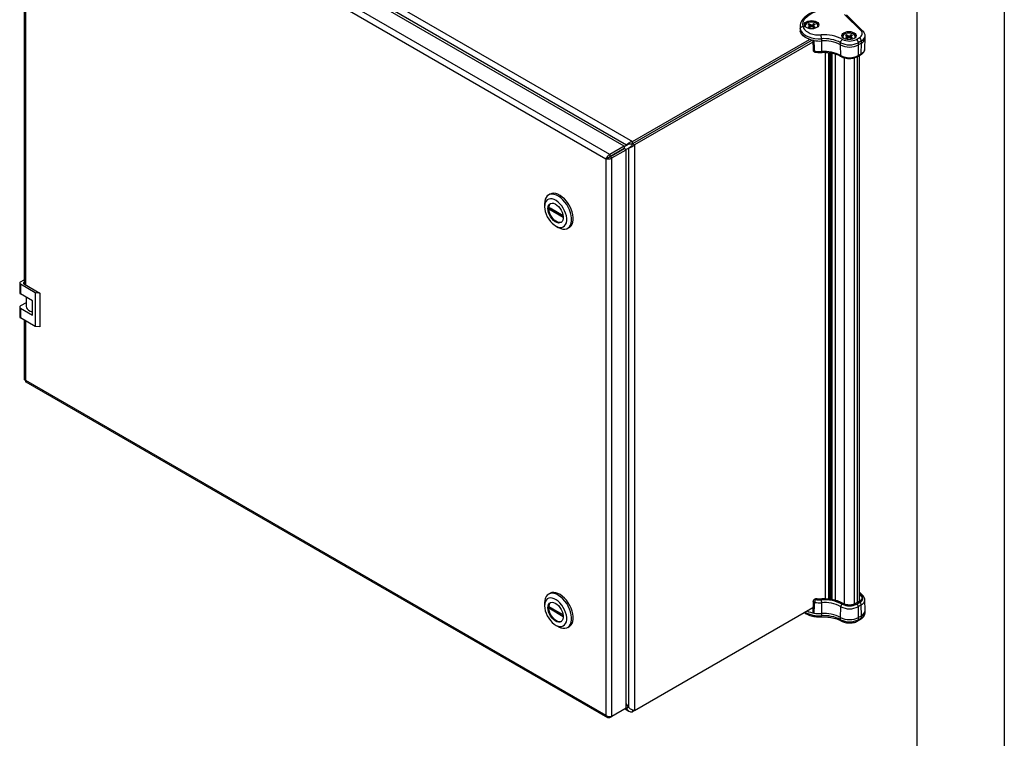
# Model space of a CAD drawing. Header units: millimetres. Extents: x 0 to 2235, y 0 to 1727.
# Tile 5 of 6: x 1662 to 2235, y 1021 to 1440. Entities that reach past the tile are written whole.
import ezdxf

# ---------------------------------------------------------------- set-up
doc = ezdxf.new("R2010")
doc.units = ezdxf.units.MM
doc.header["$LTSCALE"] = 8
doc.layers.add('TEXT', color=140, linetype='Continuous', lineweight=25)

msp = doc.modelspace()

# ---------------------------------------------------------------- linework, layer by layer
at = {"color": 7, "linetype": 'Continuous'}
msp.add_line((2235.22, 1727.22), (2235.22, 0.02), dxfattribs=at)
for p, q in [((1676.38, 1566.5), (2018.89, 1368.77)), ((2014.1, 1366.01), (1675.18, 1561.66)), ((2015.49, 1366.71), (1676.29, 1562.52)), ((2003.46, 1358.52), (1665.71, 1553.51)), ((2005.79, 1361.21), (1666.87, 1556.87)), ((1664.98, 1497.13), (1664.98, 1285.76)), ((1665.71, 1496.71), (1665.71, 1285.33)), ((2151.85, 1433.2), (2142.32, 1442.73)), ((2152.99, 1433.02), (2143.45, 1442.56)), ((2116.39, 1435.42), (2116.39, 1434.11)), ((2116.39, 1435.42), (2116.39, 1435.16)), ((2116.39, 1435.16), (2116.51, 1434.26)), ((2116.39, 1434.11), (2116.51, 1432.95)), ((2116.51, 1434.26), (2116.51, 1432.95)), ((2121.08, 1436.83), (2121.72, 1436.45)), ((2121.08, 1435.3), (2121.72, 1435.67)), ((2122.51, 1435.3), (2121.38, 1437.04)), ((2122, 1436.06), (2121.72, 1436.45)), ((2121.72, 1435.67), (2122, 1436.06)), ((2121.77, 1435.03), (2121.72, 1435.67)), ((2121.76, 1437.22), (2122.41, 1436.85)), ((2121.76, 1434.9), (2122.41, 1435.28)), ((2122.11, 1435.1), (2122, 1436.06)), ((2122.37, 1436.19), (2122.41, 1436.85)), ((2122.41, 1436.85), (2123.08, 1436.69)), ((2123.08, 1435.44), (2122.41, 1435.28)), ((2123.08, 1436.69), (2123.76, 1436.85)), ((2123.08, 1435.64), (2123.08, 1436.69)), ((2123.76, 1435.28), (2123.08, 1435.44)), ((2124.4, 1437.22), (2123.76, 1436.85)), ((2123.8, 1436.19), (2123.76, 1436.85)), ((2124.4, 1434.9), (2123.76, 1435.28)), ((2124.06, 1435.1), (2124.17, 1436.06)), ((2124.45, 1436.45), (2124.17, 1436.06)), ((2124.17, 1436.06), (2124.45, 1435.67)), ((2124.37, 1434.92), (2124.78, 1435.08)), ((2124.39, 1435.03), (2124.45, 1435.67)), ((2125.09, 1436.83), (2124.45, 1436.45)), ((2125.09, 1435.3), (2124.45, 1435.67)), ((2018.89, 1368.77), (2121.8, 1428.18)), ((2123.34, 1427.73), (2018.89, 1367.43)), ((2123.34, 1427.72), (2018.89, 1367.43)), ((2123.8, 1426.65), (2020.06, 1366.76)), ((2123.76, 1427.7), (2124, 1421.92)), ((2128.81, 1427.25), (2128.8, 1421.1)), ((2128.81, 1428.56), (2128.81, 1427.25)), ((2142.85, 1430.46), (2143.5, 1430.09)), ((2142.85, 1428.93), (2143.5, 1429.31)), ((2144.29, 1428.93), (2143.16, 1430.68)), ((2143.78, 1429.7), (2143.5, 1430.09)), ((2143.5, 1429.31), (2143.78, 1429.7)), ((2143.55, 1428.66), (2143.5, 1429.31)), ((2143.54, 1430.86), (2144.19, 1430.48)), ((2143.54, 1428.54), (2144.19, 1428.91)), ((2143.89, 1428.74), (2143.78, 1429.7)), ((2144.15, 1429.83), (2144.19, 1430.48)), ((2144.19, 1430.48), (2144.86, 1430.32)), ((2144.86, 1429.07), (2144.19, 1428.91)), ((2144.86, 1430.32), (2145.54, 1430.48)), ((2144.86, 1429.28), (2144.86, 1430.32)), ((2145.54, 1428.91), (2144.86, 1429.07)), ((2146.18, 1430.86), (2145.54, 1430.48)), ((2145.58, 1429.83), (2145.54, 1430.48)), ((2146.18, 1428.54), (2145.54, 1428.91)), ((2145.84, 1428.74), (2145.95, 1429.7)), ((2146.23, 1430.09), (2145.95, 1429.7)), ((2145.95, 1429.7), (2146.23, 1429.31)), ((2146.15, 1428.55), (2146.56, 1428.72)), ((2146.17, 1428.66), (2146.23, 1429.31)), ((2146.87, 1430.46), (2146.23, 1430.09)), ((2146.87, 1428.93), (2146.23, 1429.31)), ((2149.16, 1428.2), (2150.95, 1429.24)), ((2152.08, 1427.28), (2150.29, 1426.24)), ((2152.08, 1425.97), (2152.08, 1427.28)), ((2154.08, 1422.67), (2154.21, 1428.89)), ((2154.21, 1428.94), (2154.21, 1430.25)), ((2112.34, 1421.37), (2112.34, 1421.38)), ((2140, 1424.94), (2140, 1426.24)), ((2140.09, 1418.77), (2140, 1424.94)), ((2150.29, 1424.94), (2150.2, 1418.77)), ((2150.29, 1426.24), (2150.29, 1424.94)), ((2152.08, 1425.97), (2150.29, 1424.94)), ((2151.99, 1419.8), (2152.08, 1425.97)), ((2131.09, 1420.62), (2131.09, 1102.52)), ((2131.14, 1102.52), (2131.14, 1420.62)), ((2132.98, 1420.48), (2132.98, 1102.4)), ((2133.55, 1420.42), (2133.55, 1102.35)), ((2134.11, 1420.32), (2134.11, 1102.27)), ((2134.23, 1102.25), (2134.23, 1420.3)), ((2134.82, 1420.2), (2134.82, 1102.15)), ((2135.1, 1102.1), (2135.1, 1420.15)), ((2136.83, 1419.71), (2136.83, 1101.72)), ((2136.94, 1101.69), (2136.94, 1419.68)), ((2142.32, 1099.52), (2142.32, 1417.45)), ((2147.97, 1099.52), (2147.97, 1417.46)), ((2149.76, 1100.51), (2149.76, 1418.14)), ((2149.95, 1418.24), (2151.74, 1419.27)), ((2150.2, 1418.77), (2151.99, 1419.8)), ((2150.93, 1101.35), (2150.93, 1418.81)), ((2014.1, 1366.01), (2005.79, 1361.21)), ((2014.1, 1364.67), (2005.79, 1359.87)), ((2005.79, 1359.86), (2014.1, 1364.66)), ((2006.95, 1359.19), (2015.27, 1363.99)), ((2014.1, 1365.75), (2016.34, 1367.18)), ((2014.1, 1365.82), (2015.49, 1366.71)), ((2014.1, 1366.01), (2014.1, 1364.67)), ((2015.27, 1363.99), (2014.1, 1364.66)), ((2015.04, 1364.12), (2017.39, 1365.34)), ((2015.1, 1364.09), (2016.56, 1364.84)), ((2015.27, 1038.99), (2015.27, 1363.99)), ((2016.18, 1367.11), (2015.49, 1366.71)), ((2016.56, 1364.84), (2017.25, 1365.24)), ((2016.56, 1364.84), (2016.56, 1039.52)), ((2018.89, 1367.43), (2018.89, 1368.77)), ((2020.06, 1366.76), (2018.89, 1367.43)), ((2020.06, 1366.76), (2020.06, 1037.6)), ((2004.63, 1359.19), (2003.46, 1358.52)), ((2003.46, 1358.52), (2003.46, 1034.86)), ((2005.79, 1361.21), (2005.79, 1359.87)), ((2006.95, 1359.19), (2005.79, 1359.86)), ((2006.95, 1034.19), (2006.95, 1359.19)), ((1970.88, 1338.1), (1970.02, 1337.6)), ((1967.71, 1332.48), (1967.71, 1330.82)), ((1970.14, 1330.42), (1978.58, 1325.54)), ((1971, 1329.92), (1970.14, 1329.42)), ((1978.66, 1324.5), (1970.14, 1329.42)), ((1978.58, 1325.54), (1971, 1329.92)), ((1974.17, 1319.63), (1975.61, 1318.8)), ((1981.2, 1318.24), (1982.06, 1318.74)), ((1662.37, 1286.34), (1662.37, 1280.69)), ((1662.85, 1287.01), (1664.98, 1288.24)), ((1671.33, 1280.77), (1662.85, 1285.67)), ((1662.85, 1285.67), (1662.85, 1280.02)), ((1665.12, 1285.66), (1674.16, 1280.45)), ((1669.8, 1276), (1662.85, 1280.02)), ((1666.04, 1278.18), (1666.04, 1272.96)), ((1671.33, 1280.77), (1671.33, 1261.17)), ((1674.16, 1280.45), (1671.33, 1280.77)), ((1674.16, 1280.45), (1674.16, 1260.85)), ((1662.37, 1272.39), (1662.37, 1266.74)), ((1666.04, 1274.9), (1662.85, 1273.06)), ((1669.8, 1267.71), (1669.8, 1276)), ((1662.85, 1271.72), (1662.85, 1266.07)), ((1662.85, 1271.72), (1669.8, 1267.71)), ((1671.33, 1261.17), (1662.85, 1266.07)), ((1664.98, 1264.84), (1664.98, 1230.52)), ((1665.71, 1264.42), (1665.71, 1229.84)), ((1674.16, 1260.85), (1671.33, 1261.17)), ((1665.71, 1229.84), (2003.46, 1034.86)), ((1665.93, 1228.88), (2004.27, 1033.56)), ((1970.88, 1105.81), (1970.02, 1105.31)), ((2152.93, 1104.54), (2150.93, 1106.54)), ((2152.09, 1104.68), (2150.93, 1105.83)), ((1967.71, 1100.19), (1967.71, 1098.53)), ((2124, 1101.26), (2123.74, 1094.95)), ((2124.97, 1102.46), (2124.6, 1102.25)), ((2125.57, 1102.41), (2125.2, 1102.19)), ((2128.8, 1100.38), (2128.81, 1094.08)), ((2150.22, 1100.78), (2148.43, 1099.74)), ((2150.82, 1100.72), (2149.03, 1099.68)), ((2149.35, 1099.5), (2151.14, 1100.53)), ((2150.93, 1105.3), (2151.69, 1104.54)), ((2154.21, 1095.83), (2154.08, 1102.05)), ((1970.14, 1098.13), (1978.58, 1093.25)), ((1971, 1097.63), (1970.14, 1097.13)), ((1978.66, 1092.21), (1970.14, 1097.13)), ((1978.58, 1093.25), (1971, 1097.63)), ((2020.06, 1037.6), (2123.85, 1097.52)), ((2140, 1091.77), (2140.09, 1098.05)), ((2151.99, 1099.08), (2150.2, 1098.05)), ((2150.2, 1098.05), (2150.29, 1091.77)), ((2152.08, 1092.8), (2151.99, 1099.08)), ((2154.21, 1094.47), (2154.21, 1095.77)), ((2128.81, 1094.08), (2128.81, 1092.77)), ((2140, 1090.46), (2140, 1091.77)), ((2149.96, 1089.73), (2151.75, 1090.76)), ((2150.29, 1091.77), (2152.08, 1092.8)), ((2150.29, 1091.77), (2150.29, 1090.46)), ((2150.29, 1090.46), (2152.08, 1091.5)), ((2152.08, 1091.5), (2152.08, 1092.8)), ((1974.17, 1087.34), (1975.61, 1086.51)), ((1981.2, 1085.95), (1982.06, 1086.45)), ((2015.27, 1038.99), (2006.95, 1034.19)), ((2014.57, 1038.59), (2016.83, 1037.29)), ((2016.56, 1039.52), (2015.27, 1041.69)), ((2015.27, 1039.29), (2015.49, 1038.9)), ((2015.49, 1038.9), (2015.27, 1039.02)), ((2016.56, 1039.52), (2015.49, 1038.9)), ((2018.89, 1037.92), (2018.89, 1036.93)), ((2020.03, 1037.59), (2018.89, 1036.93)), ((2005.79, 1033.52), (2006.84, 1034.12)), ((2005.79, 1033.52), (2005.79, 1034.07))]:
    msp.add_line(p, q)
at = {"flags": 128}
for points in [[(2118.1, 1435.68), (2117.99, 1436.9), (2118.18, 1438.12), (2118.66, 1439.32), (2119.42, 1440.46), (2120.46, 1441.54), (2121.74, 1442.52), (2123.24, 1443.38), (2124.94, 1444.12), (2126.79, 1444.72), (2128.78, 1445.16), (2130.85, 1445.44), (2132.97, 1445.55), (2135.09, 1445.49)], [(2120.11, 1438.44), (2120.98, 1438.83), (2122, 1439.07), (2123.08, 1439.15), (2124.17, 1439.07), (2125.18, 1438.83), (2126.05, 1438.44), (2126.72, 1437.94), (2127.14, 1437.36), (2127.28, 1436.73), (2127.14, 1436.1), (2126.72, 1435.52), (2126.05, 1435.01), (2125.18, 1434.63), (2124.17, 1434.39), (2123.08, 1434.3), (2122, 1434.39), (2120.98, 1434.63), (2120.11, 1435.01), (2119.45, 1435.52), (2119.03, 1436.1), (2118.88, 1436.73), (2119.03, 1437.36), (2119.45, 1437.94), (2120.11, 1438.44)], [(2120.11, 1437.79), (2120.98, 1438.17), (2122, 1438.42), (2123.08, 1438.5), (2124.17, 1438.42), (2125.18, 1438.17), (2126.05, 1437.79), (2126.72, 1437.29), (2127.14, 1436.7), (2127.25, 1436.4)], [(2126.56, 1435.36), (2126.68, 1435.61), (2126.75, 1436.22), (2126.53, 1436.81), (2126.03, 1437.34), (2125.29, 1437.76), (2124.37, 1438.05), (2123.35, 1438.18), (2122.3, 1438.14), (2121.32, 1437.93), (2120.48, 1437.57)], [(2116.51, 1434.26), (2116.9, 1433.16), (2117.62, 1432.12), (2118.63, 1431.17), (2119.91, 1430.33), (2121.43, 1429.63), (2123.12, 1429.09), (2124.96, 1428.72), (2126.87, 1428.54), (2128.81, 1428.56)], [(2124.61, 1427.47), (2123.06, 1427.8), (2121.61, 1428.25), (2120.29, 1428.82), (2119.12, 1429.5), (2118.15, 1430.27), (2117.37, 1431.12), (2116.82, 1432.02), (2116.51, 1432.95)], [(2118.1, 1435.68), (2118.43, 1434.74), (2119.05, 1433.84), (2119.92, 1433.02), (2121.02, 1432.3), (2122.32, 1431.7), (2123.77, 1431.24), (2125.35, 1430.92), (2126.99, 1430.77), (2128.65, 1430.78)], [(2141.89, 1432.07), (2142.76, 1432.46), (2143.78, 1432.7), (2144.86, 1432.78), (2145.95, 1432.7), (2146.96, 1432.46), (2147.83, 1432.07), (2148.5, 1431.57), (2148.92, 1430.99), (2149.06, 1430.36), (2148.92, 1429.73), (2148.5, 1429.15), (2147.83, 1428.65), (2146.96, 1428.26), (2145.95, 1428.02), (2144.86, 1427.93), (2143.78, 1428.02), (2142.76, 1428.26), (2141.89, 1428.65), (2141.23, 1429.15), (2140.81, 1429.73), (2140.66, 1430.36), (2140.81, 1430.99), (2141.23, 1431.57), (2141.89, 1432.07)], [(2141.89, 1431.42), (2142.76, 1431.81), (2143.78, 1432.05), (2144.86, 1432.13), (2145.95, 1432.05), (2146.96, 1431.81), (2147.83, 1431.42), (2148.5, 1430.92), (2148.92, 1430.33), (2149.02, 1430.03)], [(2150.95, 1429.24), (2151.55, 1429.65), (2152.03, 1430.11), (2152.37, 1430.6), (2152.57, 1431.13), (2152.61, 1431.66), (2152.51, 1432.2), (2152.25, 1432.71), (2151.85, 1433.2)], [(2148.33, 1429), (2148.46, 1429.24), (2148.53, 1429.85), (2148.31, 1430.44), (2147.81, 1430.97), (2147.07, 1431.4), (2146.15, 1431.69), (2145.12, 1431.81), (2144.08, 1431.77), (2143.1, 1431.56), (2142.26, 1431.2)], [(2124.89, 1421.28), (2124.9, 1421.11), (2124.92, 1420.96), (2124.95, 1420.86), (2124.98, 1420.8), (2125.02, 1420.78)], [(1975.61, 1318.8), (1975.93, 1318.62), (1977.19, 1318.07), (1978.41, 1317.77), (1979.56, 1317.74), (1980.61, 1317.97), (1981.53, 1318.45), (1982.29, 1319.19), (1982.88, 1320.15), (1983.28, 1321.31), (1983.49, 1322.64), (1983.49, 1324.11), (1983.28, 1325.67), (1982.88, 1327.3), (1982.29, 1328.94), (1981.53, 1330.56), (1980.61, 1332.1), (1979.56, 1333.54), (1978.41, 1334.84), (1977.19, 1335.95), (1975.93, 1336.85), (1974.66, 1337.53), (1973.41, 1337.96), (1972.22, 1338.12), (1971.12, 1338.02), (1970.14, 1337.66), (1969.29, 1337.05), (1968.61, 1336.2), (1968.11, 1335.14), (1967.81, 1333.89), (1967.71, 1332.48), (1967.71, 1332.48)], [(1967.71, 1330.82), (1967.81, 1329.43), (1968.12, 1327.96), (1968.62, 1326.47), (1969.3, 1324.99), (1970.14, 1323.58), (1971.11, 1322.28), (1972.18, 1321.14), (1973.31, 1320.19), (1974.46, 1319.46), (1975.61, 1318.98), (1976.71, 1318.76), (1977.74, 1318.8), (1978.64, 1319.11), (1979.4, 1319.68), (1980, 1320.49), (1980.41, 1321.51), (1980.61, 1322.7), (1980.61, 1324.04), (1980.41, 1325.48), (1980, 1326.97), (1979.4, 1328.46), (1978.64, 1329.91), (1977.74, 1331.27), (1976.71, 1332.49), (1975.61, 1333.54), (1974.46, 1334.38), (1973.31, 1334.99), (1972.18, 1335.35), (1971.11, 1335.43), (1970.14, 1335.26), (1969.3, 1334.81), (1968.62, 1334.12), (1968.12, 1333.21), (1967.81, 1332.1), (1967.71, 1330.82)], [(1982.06, 1318.74), (1982.39, 1318.95), (1983.15, 1319.68), (1983.74, 1320.64), (1984.15, 1321.8), (1984.35, 1323.14), (1984.35, 1324.61), (1984.15, 1326.17), (1983.74, 1327.8), (1983.15, 1329.44), (1982.39, 1331.05), (1981.47, 1332.6), (1980.42, 1334.04), (1979.27, 1335.33), (1978.05, 1336.45), (1976.79, 1337.35), (1975.52, 1338.03), (1974.27, 1338.45), (1973.08, 1338.62), (1971.98, 1338.52), (1971, 1338.16), (1970.88, 1338.1)], [(1969.68, 1329.68), (1969.79, 1330.74), (1970.1, 1331.62), (1970.6, 1332.29), (1971.27, 1332.72), (1972.07, 1332.89), (1972.97, 1332.78), (1973.93, 1332.41), (1974.9, 1331.79), (1975.84, 1330.95), (1976.69, 1329.93), (1977.43, 1328.77), (1978.02, 1327.54), (1978.43, 1326.29), (1978.64, 1325.07), (1978.64, 1323.95), (1978.43, 1322.98), (1978.02, 1322.2), (1977.43, 1321.64), (1976.69, 1321.34), (1975.84, 1321.31), (1974.9, 1321.55), (1973.93, 1322.05), (1972.97, 1322.79), (1972.07, 1323.72), (1971.27, 1324.82), (1970.6, 1326.02), (1970.1, 1327.27), (1969.79, 1328.51), (1969.68, 1329.68)], [(1977.56, 1321.73), (1977.12, 1321.59), (1976.27, 1321.56), (1975.33, 1321.8), (1974.36, 1322.3), (1973.4, 1323.04), (1972.5, 1323.97), (1971.7, 1325.07), (1971.03, 1326.27), (1970.53, 1327.52), (1970.22, 1328.76), (1970.11, 1329.93)], [(1664.98, 1286.92), (1664.92, 1286.86), (1664.77, 1286.7), (1664.67, 1286.52), (1664.64, 1286.34), (1664.67, 1286.15), (1664.77, 1285.97), (1664.92, 1285.81), (1665.12, 1285.66)], [(1666.04, 1272.96), (1666.04, 1272.8), (1666.24, 1272.02), (1666.72, 1271.29), (1667.46, 1270.63), (1668.42, 1270.08), (1669.56, 1269.65), (1669.8, 1269.59)], [(1975.61, 1086.51), (1975.93, 1086.33), (1977.19, 1085.78), (1978.41, 1085.48), (1979.56, 1085.45), (1980.61, 1085.68), (1981.53, 1086.16), (1982.29, 1086.9), (1982.88, 1087.86), (1983.28, 1089.02), (1983.49, 1090.35), (1983.49, 1091.82), (1983.28, 1093.39), (1982.88, 1095.01), (1982.29, 1096.65), (1981.53, 1098.27), (1980.61, 1099.81), (1979.56, 1101.25), (1978.41, 1102.55), (1977.19, 1103.66), (1975.93, 1104.57), (1974.66, 1105.24), (1973.41, 1105.67), (1972.22, 1105.83), (1971.12, 1105.73), (1970.14, 1105.37), (1969.29, 1104.76), (1968.61, 1103.91), (1968.11, 1102.85), (1967.81, 1101.6), (1967.71, 1100.19), (1967.71, 1100.19)], [(1982.06, 1086.45), (1982.39, 1086.66), (1983.15, 1087.4), (1983.74, 1088.35), (1984.15, 1089.52), (1984.35, 1090.85), (1984.35, 1092.32), (1984.15, 1093.88), (1983.74, 1095.51), (1983.15, 1097.15), (1982.39, 1098.77), (1981.47, 1100.31), (1980.42, 1101.75), (1979.27, 1103.04), (1978.05, 1104.16), (1976.79, 1105.06), (1975.52, 1105.74), (1974.27, 1106.16), (1973.08, 1106.33), (1971.98, 1106.23), (1971, 1105.87), (1970.88, 1105.81)], [(1967.71, 1098.53), (1967.81, 1097.14), (1968.12, 1095.67), (1968.62, 1094.18), (1969.3, 1092.7), (1970.14, 1091.29), (1971.11, 1090), (1972.18, 1088.85), (1973.31, 1087.9), (1974.46, 1087.17), (1975.61, 1086.69), (1976.71, 1086.47), (1977.74, 1086.51), (1978.64, 1086.83), (1979.4, 1087.39), (1980, 1088.2), (1980.41, 1089.22), (1980.61, 1090.41), (1980.61, 1091.75), (1980.41, 1093.19), (1980, 1094.68), (1979.4, 1096.17), (1978.64, 1097.62), (1977.74, 1098.98), (1976.71, 1100.2), (1975.61, 1101.25), (1974.46, 1102.09), (1973.31, 1102.7), (1972.18, 1103.06), (1971.11, 1103.15), (1970.14, 1102.97), (1969.3, 1102.52), (1968.62, 1101.84), (1968.12, 1100.92), (1967.81, 1099.81), (1967.71, 1098.53)], [(1969.68, 1097.39), (1969.79, 1098.45), (1970.1, 1099.33), (1970.6, 1100), (1971.27, 1100.43), (1972.07, 1100.6), (1972.97, 1100.49), (1973.93, 1100.12), (1974.9, 1099.5), (1975.84, 1098.66), (1976.69, 1097.64), (1977.43, 1096.49), (1978.02, 1095.25), (1978.43, 1094), (1978.64, 1092.79), (1978.64, 1091.66), (1978.43, 1090.69), (1978.02, 1089.91), (1977.43, 1089.35), (1976.69, 1089.06), (1975.84, 1089.03), (1974.9, 1089.27), (1973.93, 1089.76), (1972.97, 1090.5), (1972.07, 1091.43), (1971.27, 1092.53), (1970.6, 1093.73), (1970.1, 1094.98), (1969.79, 1096.22), (1969.68, 1097.39)], [(2125.73, 1102.61), (2125.72, 1102.61), (2125.67, 1102.59), (2125.62, 1102.52), (2125.57, 1102.41)], [(2151.69, 1104.54), (2152.08, 1104.08), (2152.32, 1103.58), (2152.42, 1103.06), (2152.38, 1102.55), (2152.19, 1102.04), (2151.86, 1101.56), (2151.4, 1101.11), (2150.82, 1100.72)], [(2151.14, 1100.53), (2151.77, 1100.96), (2152.27, 1101.44), (2152.63, 1101.96), (2152.83, 1102.51), (2152.88, 1103.07), (2152.77, 1103.63), (2152.5, 1104.17), (2152.09, 1104.68)], [(1977.56, 1089.44), (1977.12, 1089.3), (1976.27, 1089.27), (1975.33, 1089.51), (1974.36, 1090.01), (1973.4, 1090.75), (1972.5, 1091.68), (1971.7, 1092.78), (1971.03, 1093.98), (1970.53, 1095.23), (1970.22, 1096.47), (1970.11, 1097.64)]]:
    msp.add_lwpolyline(points, dxfattribs=at)
for centre, radius, start, end in [((2121.08, 1435.76), 2.25, 115.35, 163.3384), ((2121.02, 1436.08), 1.58, 109.8295, 207.0042), ((2122.34, 1435.37), 1.93, 119.6976, 130.9918), ((2122.53, 1437.02), 2.25, 229.827, 250.1784), ((2122.68, 1434.78), 2.61, 110.5617, 119.7763), ((2123.64, 1435.1), 2.25, 49.827, 70.1784), ((2123.48, 1437.35), 2.61, 290.5617, 299.7763), ((2123.83, 1436.76), 1.93, 299.6976, 310.9918), ((2152.28, 1432.19), 1.1, 49.6938, 112.7198), ((2127.71, 1446.47), 19.25, 260.7518, 273.2943), ((2130.42, 1407.86), 22.99, 62.2464, 94.4116), ((2130.4, 1408), 20.62, 62.2474, 94.4115), ((2130.4, 1406.69), 20.62, 62.2474, 94.4115), ((2142.86, 1429.39), 2.25, 115.35, 163.3384), ((2145.15, 1435.96), 8.73, 242.6121, 297.3901), ((2142.8, 1429.71), 1.58, 109.8295, 207.0042), ((2144.12, 1429), 1.93, 119.6976, 130.9918), ((2144.31, 1430.66), 2.25, 229.827, 250.1784), ((2144.46, 1428.41), 2.61, 110.5617, 119.7763), ((2145.42, 1428.74), 2.25, 49.827, 70.1784), ((2145.26, 1430.98), 2.61, 290.5617, 299.7763), ((2145.61, 1430.39), 1.93, 299.6976, 310.9918), ((2147.84, 1426.13), 2.46, 2.6055, 57.3945), ((2149.63, 1427.17), 2.46, 2.6055, 57.3945), ((2150.63, 1430.57), 3.6, 293.8277, 354.9905), ((2150.63, 1429.27), 3.6, 293.8417, 354.8382), ((2125.2, 1421.97), 1.2, 182.3339, 261.4428), ((2127.71, 1440.15), 19.08, 261.5234, 273.2833), ((2130.4, 1400.35), 20.81, 62.2474, 94.4115), ((2145.15, 1436.18), 11.19, 242.6097, 297.3903), ((2145.15, 1434.87), 11.19, 242.6097, 297.3903), ((2150.46, 1423.11), 3.65, 294.7503, 352.9855), ((2145.15, 1428.52), 10.99, 242.6097, 297.3903), ((2149.61, 1418.72), 0.594, 305.3745, 4.6064), ((2151.4, 1419.75), 0.594, 305.3585, 4.6077), ((1973.34, 1330.25), 3.24, 130.7903, 185.6391), ((1976.09, 1329.92), 5.98, 175.2237, 184.7763), ((1663.1, 1286.34), 0.717, 110.7834, 249.2166), ((1663.19, 1280.77), 0.826, 185.6948, 245.6253), ((1663.1, 1272.39), 0.717, 110.7834, 249.2166), ((1663.19, 1266.82), 0.826, 185.6948, 245.6253), ((1973.34, 1097.96), 3.24, 130.7903, 185.6391), ((2125.2, 1101.21), 1.2, 119.9973, 177.6057), ((2124.85, 1101.71), 0.593, 53.7667, 114.9229), ((2129.59, 1100.53), 4.69, 159.3072, 179.6951), ((2127.71, 1119.42), 19.08, 261.5234, 273.2833), ((2125.57, 1101.43), 1.2, 82.4161, 119.9973), ((2125.22, 1101.95), 0.576, 52.8179, 115.8716), ((2127.71, 1119.02), 17.02, 261.5234, 273.2833), ((2127.71, 1118.56), 16.29, 262.4739, 273.2723), ((2130.43, 1079.09), 23.27, 62.2465, 94.4116), ((2130.42, 1079.5), 22.59, 62.2464, 94.4116), ((2130.4, 1079.63), 20.81, 62.2474, 94.4115), ((2150.47, 1100.24), 0.593, 53.7667, 114.9229), ((2152.23, 1103.02), 1.61, 109.5726, 143.4907), ((2149.61, 1101.97), 1.62, 1.0791, 35.0458), ((2150.14, 1098.97), 1.85, 3.2297, 57.3477), ((2150.57, 1102.3), 3.52, 293.7427, 355.9258), ((2152.4, 1103.92), 0.822, 49.72, 112.6763), ((1976.09, 1097.63), 5.98, 175.2237, 184.7763), ((2127.41, 1108.78), 16.07, 239.7213, 274.9934), ((2126.95, 1109.36), 15.24, 244.7924, 261.1628), ((2127.71, 1113.3), 19.25, 260.7518, 273.2943), ((2145.15, 1107.8), 10.99, 242.6097, 297.3903), ((2145.15, 1107.61), 9.14, 242.612, 297.3901), ((2145.15, 1107.18), 8.44, 242.6121, 297.3901), ((2148.68, 1099.23), 0.576, 52.788, 116.1718), ((2148.35, 1097.94), 1.85, 3.2297, 57.3477), ((2150.55, 1096.14), 3.67, 294.58, 355.0504), ((2150.54, 1094.85), 3.69, 294.6648, 354.0151), ((2130.4, 1073.52), 20.62, 62.2474, 94.4115), ((2130.4, 1072.22), 20.62, 62.2474, 94.4115), ((2145.15, 1101.7), 11.19, 242.6097, 297.3903), ((2145.15, 1100.4), 11.19, 242.6097, 297.3903), ((2149.49, 1090.38), 0.805, 305.7807, 5.6132), ((2151.32, 1091.4), 0.767, 304.0566, 7.2556)]:
    msp.add_arc(centre, radius, start, end)
for points, knots in [([(2135.2, 1445.78), (2134.84, 1445.8), (2133.79, 1445.86), (2132.04, 1445.84), (2129.99, 1445.68), (2127.99, 1445.36), (2126.06, 1444.9), (2124.23, 1444.29), (2122.54, 1443.55), (2120.99, 1442.67), (2119.63, 1441.68), (2118.47, 1440.56), (2117.55, 1439.36), (2116.87, 1438.08), (2116.49, 1436.76), (2116.34, 1435.76), (2116.4, 1435.21), (2116.41, 1435.11)], [0, 0, 0, 0, 0.038633, 0.111431, 0.184289, 0.257225, 0.330305, 0.403596, 0.477154, 0.551001, 0.625087, 0.699117, 0.772555, 0.844715, 0.915078, 0.983695, 1, 1, 1, 1]), ([(2116.51, 1434.26), (2116.51, 1434.43), (2116.55, 1434.6), (2116.71, 1434.93), (2116.82, 1435.08), (2117.12, 1435.35), (2117.29, 1435.46), (2117.68, 1435.61), (2117.89, 1435.66), (2118.1, 1435.68)], [0, 0, 0, 0, 0.25, 0.25, 0.5, 0.5, 0.75, 0.75, 1, 1, 1, 1]), ([(2121.77, 1435.03), (2121.67, 1435.07), (2121.44, 1435.16), (2121.21, 1435.25), (2121.08, 1435.3)], [0, 0, 0, 0, 0.4409337, 1, 1, 1, 1]), ([(2122.37, 1436.19), (2122.28, 1436.35), (2122.08, 1436.69), (2121.88, 1437.03), (2121.76, 1437.22)], [0, 0, 0, 0, 0.440934, 1, 1, 1, 1]), ([(2123.08, 1435.64), (2123.05, 1435.66), (2122.99, 1435.7), (2122.9, 1435.76), (2122.81, 1435.83), (2122.69, 1435.92), (2122.54, 1436.04), (2122.43, 1436.14), (2122.37, 1436.19)], [0, 0, 0, 0, 0.113882, 0.234464, 0.36297, 0.500299, 0.734572, 1, 1, 1, 1]), ([(2123.8, 1436.19), (2123.74, 1436.14), (2123.63, 1436.04), (2123.47, 1435.91), (2123.33, 1435.8), (2123.21, 1435.72), (2123.12, 1435.67), (2123.08, 1435.64)], [0, 0, 0, 0, 0.265421, 0.499719, 0.680813, 0.846737, 1, 1, 1, 1]), ([(2123.8, 1436.19), (2123.89, 1436.35), (2124.09, 1436.69), (2124.29, 1437.03), (2124.4, 1437.22)], [0, 0, 0, 0, 0.4400433, 1, 1, 1, 1]), ([(2124.39, 1435.03), (2124.5, 1435.07), (2124.73, 1435.16), (2124.96, 1435.25), (2125.09, 1435.3)], [0, 0, 0, 0, 0.440043, 1, 1, 1, 1]), ([(2154.21, 1430.26), (2154.21, 1430.27), (2154.25, 1430.6), (2154.1, 1431.24), (2153.74, 1432.12), (2153.31, 1432.69), (2153.03, 1432.98), (2152.99, 1433.02)], [0, 0, 0, 0, 0.014974, 0.322059, 0.624188, 0.942099, 1, 1, 1, 1]), ([(2128.81, 1428.56), (2128.81, 1428.73), (2128.81, 1428.92), (2128.79, 1429.33), (2128.78, 1429.54), (2128.75, 1429.95), (2128.73, 1430.15), (2128.7, 1430.51), (2128.68, 1430.66), (2128.65, 1430.78)], [0, 0, 0, 0, 0.25, 0.25, 0.5, 0.5, 0.75, 0.75, 1, 1, 1, 1]), ([(2140, 1426.24), (2140, 1426.42), (2140.03, 1426.6), (2140.14, 1426.99), (2140.22, 1427.18), (2140.43, 1427.54), (2140.56, 1427.71), (2140.83, 1428), (2140.98, 1428.12), (2141.13, 1428.2)], [0, 0, 0, 0, 0.25, 0.25, 0.5, 0.5, 0.75, 0.75, 1, 1, 1, 1]), ([(2143.55, 1428.66), (2143.45, 1428.7), (2143.22, 1428.79), (2142.98, 1428.88), (2142.85, 1428.93)], [0, 0, 0, 0, 0.440934, 1, 1, 1, 1]), ([(2144.15, 1429.83), (2144.06, 1429.98), (2143.86, 1430.32), (2143.66, 1430.66), (2143.54, 1430.86)], [0, 0, 0, 0, 0.440934, 1, 1, 1, 1]), ([(2144.86, 1429.28), (2144.83, 1429.29), (2144.77, 1429.33), (2144.68, 1429.39), (2144.59, 1429.46), (2144.47, 1429.55), (2144.32, 1429.67), (2144.21, 1429.77), (2144.15, 1429.83)], [0, 0, 0, 0, 0.113882, 0.234464, 0.36297, 0.500299, 0.734572, 1, 1, 1, 1]), ([(2145.58, 1429.83), (2145.52, 1429.77), (2145.4, 1429.67), (2145.25, 1429.54), (2145.11, 1429.44), (2144.98, 1429.35), (2144.9, 1429.3), (2144.86, 1429.28)], [0, 0, 0, 0, 0.265421, 0.499719, 0.680813, 0.846737, 1, 1, 1, 1]), ([(2145.58, 1429.83), (2145.67, 1429.98), (2145.87, 1430.32), (2146.07, 1430.66), (2146.18, 1430.86)], [0, 0, 0, 0, 0.4400433, 1, 1, 1, 1]), ([(2146.17, 1428.66), (2146.27, 1428.7), (2146.51, 1428.79), (2146.74, 1428.88), (2146.87, 1428.93)], [0, 0, 0, 0, 0.440043, 1, 1, 1, 1]), ([(2124, 1421.92), (2124.01, 1421.86), (2124.02, 1421.74), (2124.16, 1421.57), (2124.37, 1421.42), (2124.62, 1421.33), (2124.81, 1421.29), (2124.89, 1421.28)], [0, 0, 0, 0, 0.190505, 0.412137, 0.625014, 0.82229, 1, 1, 1, 1]), ([(2125.02, 1420.78), (2125.31, 1420.74), (2126.14, 1420.63), (2127.4, 1420.56), (2128.35, 1420.6), (2128.75, 1420.61)], [0, 0, 0, 0, 0.236947, 0.683001, 1, 1, 1, 1]), ([(2128.75, 1420.63), (2128.75, 1420.63), (2128.77, 1420.61), (2128.79, 1420.76), (2128.8, 1420.99), (2128.8, 1421.1)], [0, 0, 0, 0, 0.1670502, 0.5835251, 1, 1, 1, 1]), ([(2151.74, 1419.27), (2151.92, 1419.38), (2152.44, 1419.7), (2153.11, 1420.3), (2153.68, 1421.09), (2154.02, 1421.88), (2154.04, 1422.41), (2154.06, 1422.65)], [0, 0, 0, 0, 0.135435, 0.389309, 0.61167, 0.824375, 1, 1, 1, 1]), ([(2128.75, 1420.61), (2129.08, 1420.63), (2130.03, 1420.67), (2131.62, 1420.63), (2133.48, 1420.46), (2135.28, 1420.14), (2136.99, 1419.7), (2138.57, 1419.13), (2139.68, 1418.61), (2140.25, 1418.29), (2140.39, 1418.21)], [0, 0, 0, 0, 0.076356, 0.222808, 0.369284, 0.515572, 0.661553, 0.807113, 0.952166, 1, 1, 1, 1]), ([(2140.34, 1418.24), (2140.27, 1418.3), (2140.13, 1418.41), (2140.1, 1418.65), (2140.09, 1418.77)], [0, 0, 0, 0, 0.495148, 1, 1, 1, 1]), ([(2140.29, 1418.27), (2140.48, 1418.16), (2141.01, 1417.87), (2142, 1417.5), (2143.27, 1417.2), (2144.6, 1417.06), (2145.95, 1417.07), (2147.28, 1417.25), (2148.53, 1417.57), (2149.41, 1417.94), (2149.85, 1418.18), (2149.95, 1418.24)], [0, 0, 0, 0, 0.069353, 0.197365, 0.324957, 0.452089, 0.579035, 0.70625, 0.834124, 0.963214, 1, 1, 1, 1]), ([(2015.49, 1366.71), (2015.63, 1366.89), (2015.81, 1367.1), (2016.26, 1367.53), (2016.53, 1367.75), (2017.13, 1368.15), (2017.46, 1368.33), (2018.16, 1368.62), (2018.52, 1368.72), (2018.89, 1368.77)], [0, 0, 0, 0, 0.25, 0.25, 0.5, 0.5, 0.75, 0.75, 1, 1, 1, 1]), ([(2016.18, 1367.11), (2016.33, 1367.19), (2016.62, 1367.34), (2016.95, 1367.39), (2017.1, 1367.42)], [0, 0, 0, 0, 0.538844, 1, 1, 1, 1]), ([(2020.06, 1366.76), (2019.83, 1366.46), (2019.55, 1366.2), (2018.96, 1365.74), (2018.63, 1365.54), (2017.99, 1365.22), (2017.66, 1365.1), (2017.07, 1364.92), (2016.79, 1364.87), (2016.56, 1364.84)], [0, 0, 0, 0, 0.25, 0.25, 0.5, 0.5, 0.75, 0.75, 1, 1, 1, 1]), ([(2017.11, 1367.42), (2017.36, 1367.45), (2017.64, 1367.48), (2018.25, 1367.5), (2018.57, 1367.48), (2018.89, 1367.43)], [0, 0, 0, 0, 0.5, 0.5, 1, 1, 1, 1]), ([(2017.99, 1365.88), (2017.89, 1365.76), (2017.68, 1365.51), (2017.4, 1365.33), (2017.25, 1365.24)], [0, 0, 0, 0, 0.461015, 1, 1, 1, 1]), ([(2018.89, 1367.43), (2018.78, 1367.12), (2018.63, 1366.84), (2018.31, 1366.32), (2018.14, 1366.09), (2017.99, 1365.89)], [0, 0, 0, 0, 0.5, 0.5, 1, 1, 1, 1]), ([(2003.46, 1358.52), (2003.51, 1358.76), (2003.61, 1359.02), (2003.88, 1359.55), (2004.05, 1359.82), (2004.47, 1360.33), (2004.72, 1360.56), (2005.24, 1360.95), (2005.51, 1361.11), (2005.79, 1361.21)], [0, 0, 0, 0, 0.25, 0.25, 0.5, 0.5, 0.75, 0.75, 1, 1, 1, 1]), ([(2006.95, 1359.19), (2006.73, 1359.01), (2006.45, 1358.84), (2005.86, 1358.59), (2005.53, 1358.5), (2004.89, 1358.38), (2004.56, 1358.37), (2003.97, 1358.4), (2003.69, 1358.45), (2003.46, 1358.52)], [0, 0, 0, 0, 0.25, 0.25, 0.5, 0.5, 0.75, 0.75, 1, 1, 1, 1]), ([(2004.63, 1359.19), (2004.68, 1359.25), (2004.74, 1359.32), (2004.89, 1359.46), (2004.99, 1359.54), (2005.19, 1359.67), (2005.3, 1359.73), (2005.54, 1359.82), (2005.66, 1359.85), (2005.79, 1359.87)], [0, 0, 0, 0, 0.25, 0.25, 0.5, 0.5, 0.75, 0.75, 1, 1, 1, 1]), ([(2005.79, 1359.86), (2005.71, 1359.77), (2005.62, 1359.67), (2005.42, 1359.51), (2005.32, 1359.45), (2005.1, 1359.33), (2004.99, 1359.29), (2004.79, 1359.23), (2004.7, 1359.21), (2004.63, 1359.19)], [0, 0, 0, 0, 0.25, 0.25, 0.5, 0.5, 0.75, 0.75, 1, 1, 1, 1]), ([(1664.98, 1230.52), (1664.98, 1230.39), (1665.05, 1230.26), (1665.29, 1230.02), (1665.48, 1229.92), (1665.71, 1229.84)], [0, 0, 0, 0, 0.5, 0.5, 1, 1, 1, 1]), ([(1665.71, 1229.84), (1665.69, 1229.63), (1665.65, 1229.21), (1665.79, 1228.89), (1665.93, 1228.88), (1665.93, 1228.88)], [0, 0, 0, 0, 0.499949, 0.999898, 1, 1, 1, 1]), ([(2124.89, 1100.56), (2124.81, 1100.57), (2124.62, 1100.61), (2124.37, 1100.72), (2124.16, 1100.88), (2124.03, 1101.06), (2123.98, 1101.19), (2124, 1101.26), (2124, 1101.26)], [0, 0, 0, 0, 0.17196, 0.362852, 0.568841, 0.783302, 0.997763, 1, 1, 1, 1]), ([(2128.57, 1102.51), (2128.32, 1102.5), (2127.59, 1102.47), (2126.63, 1102.51), (2125.94, 1102.59), (2125.73, 1102.61)], [0, 0, 0, 0, 0.26354, 0.7717872, 1, 1, 1, 1]), ([(2141.93, 1099.71), (2141.66, 1099.86), (2140.88, 1100.29), (2139.46, 1100.92), (2137.66, 1101.54), (2135.75, 1102.02), (2133.75, 1102.35), (2131.71, 1102.54), (2129.97, 1102.57), (2128.93, 1102.53), (2128.57, 1102.51)], [0, 0, 0, 0, 0.075509, 0.217795, 0.359909, 0.501792, 0.643457, 0.784962, 0.926391, 1, 1, 1, 1]), ([(2128.57, 1102.49), (2128.58, 1102.49), (2128.6, 1102.5), (2128.62, 1102.37), (2128.64, 1102.29)], [0, 0, 0, 0, 0.371509, 1, 1, 1, 1]), ([(2128.68, 1102.03), (2128.7, 1101.94), (2128.71, 1101.83), (2128.74, 1101.57), (2128.75, 1101.42), (2128.77, 1101.11), (2128.78, 1100.96), (2128.8, 1100.65), (2128.8, 1100.51), (2128.8, 1100.38)], [0, 0, 0, 0, 0.25, 0.25, 0.5, 0.5, 0.75, 0.75, 1, 1, 1, 1]), ([(2151.22, 1101.98), (2151.22, 1101.96), (2151.24, 1101.86), (2151.17, 1101.66), (2150.92, 1101.29), (2150.56, 1100.98), (2150.28, 1100.81), (2150.22, 1100.78)], [0, 0, 0, 0, 0.057004, 0.363323, 0.6316, 0.919231, 1, 1, 1, 1]), ([(2154.07, 1102.05), (2154.08, 1102.07), (2154.11, 1102.38), (2153.94, 1103), (2153.57, 1103.83), (2153.15, 1104.3), (2152.93, 1104.54)], [0, 0, 0, 0, 0.020699, 0.346204, 0.668735, 1, 1, 1, 1]), ([(2118.93, 1094.68), (2119.28, 1094.43), (2120, 1093.9), (2121.31, 1093.26), (2122.78, 1092.73), (2124.37, 1092.35), (2126.02, 1092.12), (2127.49, 1092.04), (2128.4, 1092.08), (2128.75, 1092.09)], [0, 0, 0, 0, 0.141095, 0.294189, 0.447838, 0.601093, 0.753867, 0.906341, 1, 1, 1, 1]), ([(2123.74, 1094.98), (2123.74, 1094.98), (2123.72, 1094.92), (2123.77, 1094.79), (2123.89, 1094.61), (2124.1, 1094.46), (2124.34, 1094.35), (2124.52, 1094.32), (2124.61, 1094.3)], [0, 0, 0, 0, 0.003256, 0.213772, 0.424597, 0.635112, 0.817634, 1, 1, 1, 1]), ([(2140.94, 1099.5), (2140.83, 1099.43), (2140.72, 1099.35), (2140.52, 1099.13), (2140.42, 1099.01), (2140.27, 1098.74), (2140.2, 1098.6), (2140.12, 1098.31), (2140.09, 1098.17), (2140.09, 1098.05)], [0, 0, 0, 0, 0.25, 0.25, 0.5, 0.5, 0.75, 0.75, 1, 1, 1, 1]), ([(2141.26, 1099.68), (2141.37, 1099.73), (2141.58, 1099.82), (2141.8, 1099.81), (2141.86, 1099.74), (2141.86, 1099.74)], [0, 0, 0, 0, 0.495261, 0.990523, 1, 1, 1, 1]), ([(2148.43, 1099.74), (2148.31, 1099.68), (2147.97, 1099.49), (2147.26, 1099.24), (2146.3, 1099.03), (2145.25, 1098.95), (2144.2, 1099.01), (2143.21, 1099.19), (2142.4, 1099.45), (2142, 1099.67), (2141.83, 1099.76)], [0, 0, 0, 0, 0.070167, 0.205849, 0.343386, 0.48247, 0.622241, 0.761592, 0.899348, 1, 1, 1, 1]), ([(2151.75, 1090.76), (2151.94, 1090.88), (2152.48, 1091.21), (2153.18, 1091.84), (2153.77, 1092.67), (2154.14, 1093.53), (2154.18, 1094.13), (2154.2, 1094.43)], [0, 0, 0, 0, 0.134757, 0.384405, 0.597826, 0.801584, 1, 1, 1, 1]), ([(2128.74, 1092.12), (2128.75, 1092.12), (2128.78, 1092.1), (2128.8, 1092.31), (2128.81, 1092.62), (2128.81, 1092.77)], [0, 0, 0, 0, 0.173951, 0.586975, 1, 1, 1, 1]), ([(2128.75, 1092.09), (2129.07, 1092.11), (2130.02, 1092.15), (2131.6, 1092.12), (2133.46, 1091.94), (2135.25, 1091.63), (2136.95, 1091.19), (2138.51, 1090.64), (2139.64, 1090.12), (2140.22, 1089.79), (2140.38, 1089.7)], [0, 0, 0, 0, 0.075763, 0.221403, 0.367055, 0.512463, 0.657473, 0.801934, 0.945732, 1, 1, 1, 1]), ([(2140.33, 1089.73), (2140.23, 1089.81), (2140.04, 1089.97), (2140.01, 1090.3), (2140, 1090.46)], [0, 0, 0, 0, 0.498558, 1, 1, 1, 1]), ([(2140.28, 1089.76), (2140.47, 1089.65), (2141.02, 1089.35), (2142.04, 1088.97), (2143.32, 1088.67), (2144.67, 1088.54), (2146.04, 1088.56), (2147.37, 1088.75), (2148.62, 1089.09), (2149.46, 1089.45), (2149.88, 1089.68), (2149.96, 1089.73)], [0, 0, 0, 0, 0.07136, 0.200892, 0.329983, 0.458568, 0.586976, 0.71581, 0.845624, 0.969579, 1, 1, 1, 1]), ([(2015.49, 1038.9), (2015.63, 1038.55), (2015.81, 1038.24), (2016.26, 1037.69), (2016.53, 1037.46), (2017.13, 1037.11), (2017.46, 1037), (2018.16, 1036.88), (2018.52, 1036.88), (2018.89, 1036.93)], [0, 0, 0, 0, 0.25, 0.25, 0.5, 0.5, 0.75, 0.75, 1, 1, 1, 1]), ([(2020.06, 1037.6), (2019.83, 1037.63), (2019.55, 1037.69), (2018.96, 1037.86), (2018.63, 1037.98), (2017.99, 1038.3), (2017.66, 1038.5), (2017.07, 1038.96), (2016.79, 1039.23), (2016.56, 1039.52)], [0, 0, 0, 0, 0.25, 0.25, 0.5, 0.5, 0.75, 0.75, 1, 1, 1, 1]), ([(2003.46, 1034.86), (2003.69, 1034.67), (2003.97, 1034.51), (2004.56, 1034.26), (2004.89, 1034.16), (2005.53, 1034.05), (2005.86, 1034.03), (2006.45, 1034.06), (2006.73, 1034.11), (2006.95, 1034.19)], [0, 0, 0, 0, 0.25, 0.25, 0.5, 0.5, 0.75, 0.75, 1, 1, 1, 1]), ([(2005.79, 1033.52), (2005.51, 1033.41), (2005.24, 1033.36), (2004.72, 1033.38), (2004.47, 1033.44), (2004.05, 1033.68), (2003.88, 1033.86), (2003.61, 1034.3), (2003.51, 1034.57), (2003.46, 1034.86)], [0, 0, 0, 0, 0.25, 0.25, 0.5, 0.5, 0.75, 0.75, 1, 1, 1, 1])]:
    msp.add_open_spline(points, degree=3, knots=knots)
for points in [[(2124.89, 1421.28), (2124.8, 1423.31), (2124.71, 1425.38), (2124.61, 1427.47)], [(2124.61, 1094.3), (2124.71, 1096.41), (2124.8, 1098.5), (2124.89, 1100.56)]]:
    msp.add_open_spline(points, degree=3)
at = {"layer": 'TEXT'}
msp.add_line((2184.4, 1676.4), (2184.4, 50.8), dxfattribs=at)

doc.saveas('drawing.dxf')
